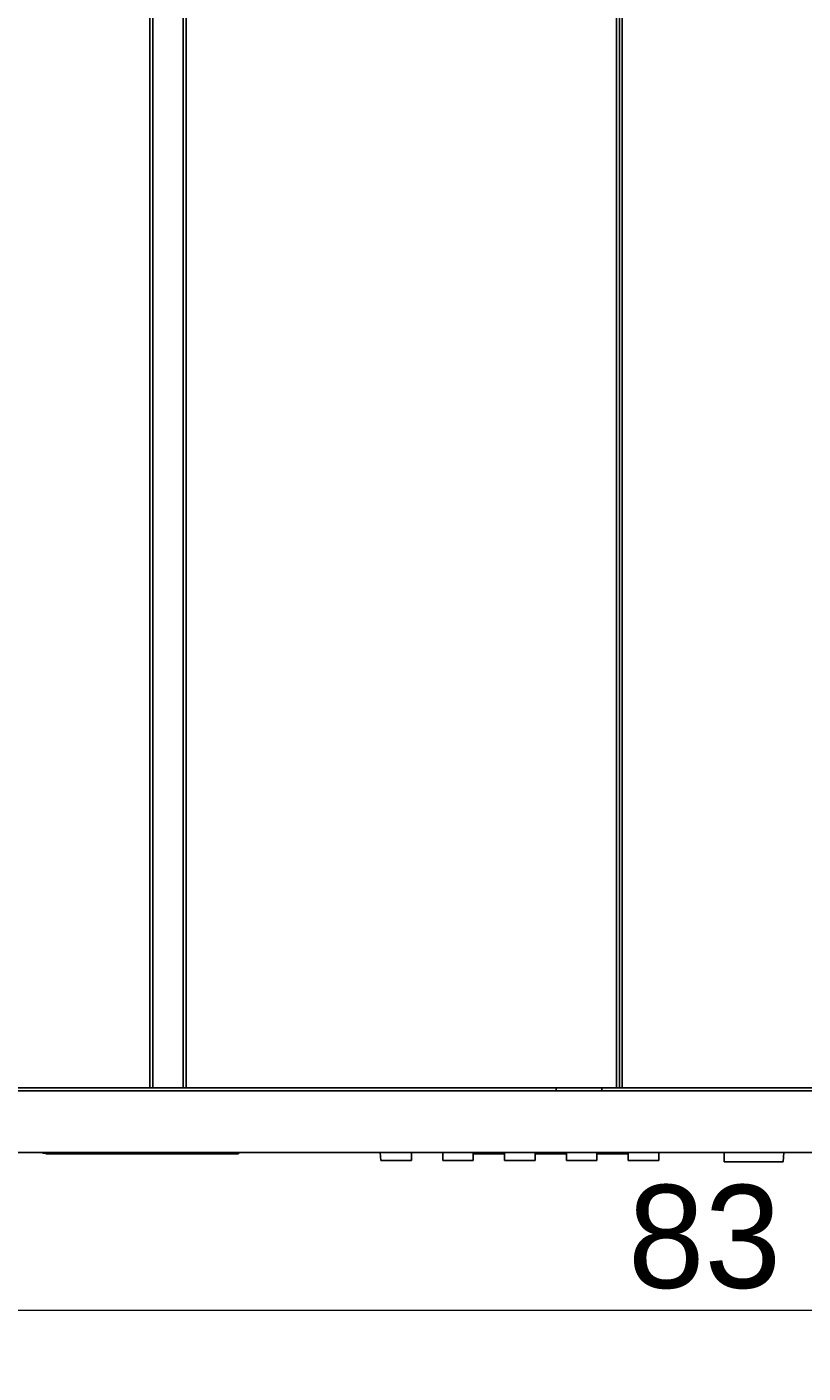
# Model space of a CAD drawing. Header units: millimetres. Extents: x 83 to 342, y -217 to -63.
# Tile 8 of 43: x 112 to 138, y -167 to -121. Entities that reach past the tile are written whole.
import ezdxf

# ---------------------------------------------------------------- set-up
doc = ezdxf.new("R2010")
doc.units = ezdxf.units.MM
doc.header["$MEASUREMENT"] = 0
doc.layers.add('Capa 1', color=7, linetype='Continuous', lineweight=0)

msp = doc.modelspace()

# ---------------------------------------------------------------- linework, layer by layer
at = {"layer": 'Capa 1', "color": 18, "lineweight": 25, "true_color": 0x010101}
msp.add_line((116.053, -157.408), (116.053, -157.408), dxfattribs=at)
for points in [[(116.127, -157.309), (116.127, -157.309), (116.127, -83.596), (116.127, -83.596)], [(116.226, -83.596), (116.226, -83.596), (116.226, -157.309), (116.226, -157.309)], [(117.263, -157.309), (117.263, -157.309), (117.263, -83.596), (117.263, -83.596)], [(117.361, -83.596), (117.361, -83.596), (117.361, -157.309), (117.361, -157.309)], [(131.981, -157.309), (131.981, -157.309), (131.981, -83.596), (131.981, -83.596)], [(132.079, -83.596), (132.079, -83.596), (132.079, -157.309), (132.079, -157.309)], [(132.178, -83.596), (132.178, -83.596), (132.178, -157.309), (132.178, -157.309)], [(116.127, -157.309), (116.127, -157.309), (101.977, -157.309), (101.977, -157.309)], [(179.32, -157.408), (179.32, -157.408), (102.273, -157.408), (102.273, -157.408)], [(131.981, -157.309), (131.981, -157.309), (117.361, -157.309), (117.361, -157.309)], [(129.931, -157.309), (129.931, -157.309), (129.931, -157.408), (129.931, -157.408)], [(131.487, -157.309), (131.487, -157.309), (131.487, -157.408), (131.487, -157.408)], [(132.178, -157.309), (132.178, -157.309), (170.825, -157.309), (170.825, -157.309)], [(179.32, -159.507), (179.32, -159.507), (102.298, -159.507), (102.298, -159.507)], [(112.62, -159.556), (112.62, -159.556), (119.139, -159.556), (119.139, -159.556)], [(112.62, -159.556), (112.62, -159.556), (112.62, -159.556), (112.62, -159.556)], [(123.98, -159.778), (123.98, -159.778), (123.955, -159.507), (123.955, -159.507)], [(125.017, -159.778), (125.017, -159.778), (125.017, -159.507), (125.017, -159.507)], [(126.079, -159.778), (126.079, -159.778), (126.079, -159.507), (126.079, -159.507)], [(127.116, -159.778), (127.116, -159.778), (127.116, -159.507), (127.116, -159.507)], [(127.116, -159.556), (127.116, -159.556), (128.178, -159.556), (128.178, -159.556)], [(128.178, -159.778), (128.178, -159.778), (128.178, -159.507), (128.178, -159.507)], [(129.215, -159.778), (129.215, -159.778), (129.215, -159.507), (129.215, -159.507)], [(129.215, -159.556), (129.215, -159.556), (130.277, -159.556), (130.277, -159.556)], [(130.277, -159.778), (130.277, -159.778), (130.277, -159.507), (130.277, -159.507)], [(131.314, -159.778), (131.314, -159.778), (131.314, -159.507), (131.314, -159.507)], [(131.314, -159.556), (131.314, -159.556), (132.376, -159.556), (132.376, -159.556)], [(132.376, -159.778), (132.376, -159.778), (132.376, -159.507), (132.376, -159.507)], [(133.413, -159.778), (133.413, -159.778), (133.413, -159.507), (133.413, -159.507)], [(135.635, -159.507), (135.635, -159.507), (135.635, -159.828), (135.635, -159.828)], [(137.636, -159.828), (137.636, -159.828), (137.66, -159.507), (137.66, -159.507)], [(125.017, -159.778), (125.017, -159.778), (123.98, -159.778), (123.98, -159.778)], [(127.116, -159.778), (127.116, -159.778), (126.079, -159.778), (126.079, -159.778)], [(129.215, -159.778), (129.215, -159.778), (128.178, -159.778), (128.178, -159.778)], [(131.314, -159.778), (131.314, -159.778), (130.277, -159.778), (130.277, -159.778)], [(133.413, -159.778), (133.413, -159.778), (132.376, -159.778), (132.376, -159.778)]]:
    msp.add_open_spline(points, degree=3, dxfattribs=at)
for points, knots in [([(116.226, -157.309), (116.226, -157.309), (116.226, -157.309), (116.226, -157.309), (116.226, -157.309), (116.201, -157.309), (116.201, -157.309), (116.201, -157.309), (116.176, -157.309), (116.176, -157.309), (116.176, -157.309), (116.151, -157.309), (116.151, -157.309), (116.151, -157.309), (116.127, -157.309), (116.127, -157.309)], [0, 0, 0, 0, 1, 1, 1, 2, 2, 2, 3, 3, 3, 4, 4, 4, 5, 5, 5, 5]), ([(116.226, -157.309), (116.226, -157.309), (116.3, -157.309), (116.3, -157.309), (116.3, -157.309), (116.398, -157.309), (116.398, -157.309), (116.398, -157.309), (116.571, -157.309), (116.571, -157.309), (116.571, -157.309), (116.744, -157.309), (116.744, -157.309), (116.744, -157.309), (116.917, -157.309), (116.917, -157.309), (116.917, -157.309), (117.09, -157.309), (117.09, -157.309), (117.09, -157.309), (117.189, -157.309), (117.189, -157.309), (117.189, -157.309), (117.263, -157.309), (117.263, -157.309)], [0, 0, 0, 0, 1, 1, 1, 2, 2, 2, 3, 3, 3, 4, 4, 4, 5, 5, 5, 6, 6, 6, 7, 7, 7, 8, 8, 8, 8]), ([(117.361, -157.309), (117.361, -157.309), (117.337, -157.309), (117.337, -157.309), (117.337, -157.309), (117.312, -157.309), (117.312, -157.309), (117.312, -157.309), (117.287, -157.309), (117.287, -157.309), (117.287, -157.309), (117.263, -157.309), (117.263, -157.309)], [0, 0, 0, 0, 1, 1, 1, 2, 2, 2, 3, 3, 3, 4, 4, 4, 4]), ([(132.079, -157.309), (132.079, -157.309), (132.079, -157.309), (132.079, -157.309), (132.079, -157.309), (132.055, -157.309), (132.055, -157.309), (132.055, -157.309), (132.03, -157.309), (132.03, -157.309), (132.03, -157.309), (132.005, -157.309), (132.005, -157.309), (132.005, -157.309), (131.981, -157.309), (131.981, -157.309)], [0, 0, 0, 0, 1, 1, 1, 2, 2, 2, 3, 3, 3, 4, 4, 4, 5, 5, 5, 5]), ([(132.178, -157.309), (132.178, -157.309), (132.153, -157.309), (132.153, -157.309), (132.153, -157.309), (132.129, -157.309), (132.129, -157.309), (132.129, -157.309), (132.104, -157.309), (132.104, -157.309), (132.104, -157.309), (132.079, -157.309), (132.079, -157.309)], [0, 0, 0, 0, 1, 1, 1, 2, 2, 2, 3, 3, 3, 4, 4, 4, 4]), ([(112.472, -159.507), (112.472, -159.507), (112.497, -159.532), (112.497, -159.532), (112.497, -159.532), (112.571, -159.532), (112.571, -159.532), (112.571, -159.532), (112.62, -159.556), (112.62, -159.556)], [0, 0, 0, 0, 1, 1, 1, 2, 2, 2, 3, 3, 3, 3]), ([(112.62, -159.507), (112.62, -159.507), (112.62, -159.532), (112.62, -159.532), (112.62, -159.532), (112.62, -159.556), (112.62, -159.556)], [0, 0, 0, 0, 1, 1, 1, 2, 2, 2, 2]), ([(119.139, -159.507), (119.139, -159.507), (119.139, -159.532), (119.139, -159.532), (119.139, -159.532), (119.139, -159.556), (119.139, -159.556)], [0, 0, 0, 0, 1, 1, 1, 2, 2, 2, 2]), ([(135.635, -159.828), (135.635, -159.828), (135.635, -159.828), (135.635, -159.828), (135.635, -159.828), (135.709, -159.828), (135.709, -159.828), (135.709, -159.828), (135.858, -159.828), (135.858, -159.828), (135.858, -159.828), (136.08, -159.828), (136.08, -159.828), (136.08, -159.828), (136.352, -159.828), (136.352, -159.828), (136.352, -159.828), (136.648, -159.828), (136.648, -159.828)], [0, 0, 0, 0, 1, 1, 1, 2, 2, 2, 3, 3, 3, 4, 4, 4, 5, 5, 5, 6, 6, 6, 6]), ([(136.648, -159.828), (136.648, -159.828), (136.944, -159.828), (136.944, -159.828), (136.944, -159.828), (137.216, -159.828), (137.216, -159.828), (137.216, -159.828), (137.413, -159.828), (137.413, -159.828), (137.413, -159.828), (137.562, -159.828), (137.562, -159.828), (137.562, -159.828), (137.636, -159.828), (137.636, -159.828)], [0, 0, 0, 0, 1, 1, 1, 2, 2, 2, 3, 3, 3, 4, 4, 4, 5, 5, 5, 5])]:
    msp.add_open_spline(points, degree=3, knots=knots, dxfattribs=at)
at = {"layer": 'Capa 1', "color": 18, "lineweight": 18, "true_color": 0x010101}
msp.add_open_spline([(94.272, -164.866), (94.272, -164.866), (181.419, -164.866), (181.419, -164.866)], degree=3, dxfattribs=at)

# ---------------------------------------------------------------- texts
at = {"layer": 'Capa 1', "char_height": 0.2, "attachment_point": 7}
for s, insert in [('\\C18;\\c65793;\\FCentury Gothic|b0|i0|c1;\\H3.496733;\\W1.000301; 83 ', (131.069, -164.155)), ('\\C18;\\c65793;\\FCentury Gothic|b0|i0|c1;\\H3.496733;\\W0.999675;Top view', (127.997, -174.452))]:
    msp.add_mtext(s, dxfattribs=dict(at, insert=insert))

doc.saveas('drawing.dxf')
